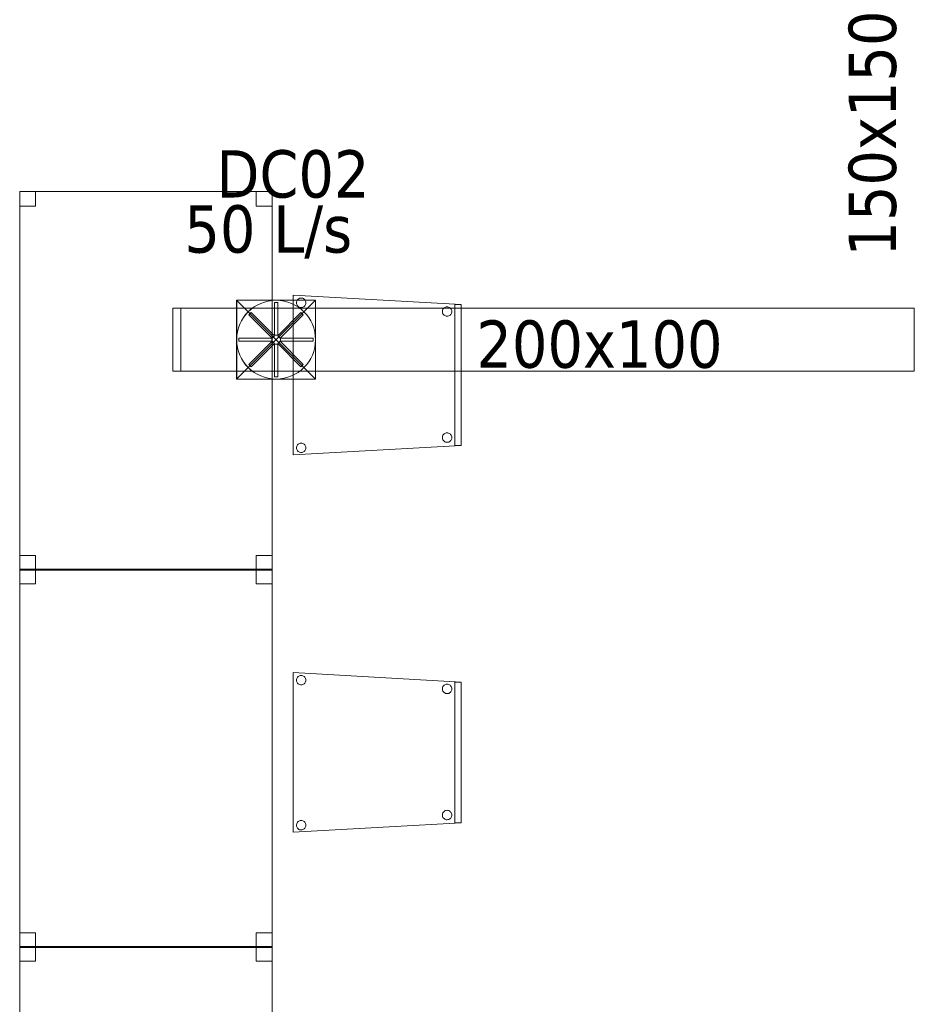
# Model space of a CAD drawing. Header units: metres. Extents: x 391.1 to 427.5, y 12.7 to 28.4.
# Tile 132 of 139: x 418 to 420.9, y 20.4 to 23.5. Entities that reach past the tile are written whole.
import ezdxf

# ---------------------------------------------------------------- set-up
doc = ezdxf.new("R2010")
doc.units = ezdxf.units.M
for name, color, linetype, lineweight in [('02_MOBILIARIO', 7, 'Continuous', 18), ('A-DETL-____-MBND', 7, 'Continuous', 18), ('A-DETL-GENF-OTLN', 7, 'Continuous', 18), ('M-HVAC-CDFF-IDEN', 7, 'Continuous', 30), ('M-HVAC-DUCT-IDEN', 7, 'Continuous', 30), ('M-HVAC-DUCT-OTLN', 7, 'Continuous', 18)]:
    doc.layers.add(name, color=color, linetype=linetype, lineweight=lineweight)
doc.styles.add('Tahoma_2', font='tahoma.ttf', dxfattribs={"height": 0.15})

# ---------------------------------------------------------------- blocks, each defined once
blk = doc.blocks.new('Family - Taula 120X80_P1-154606-04_CLI_AIRE_P1')
at = {"layer": 'A-DETL-____-MBND', "color": 253, "true_color": 0xaaaaaa}
for p, q in [((0, 0), (0, 1.2)), ((0, 1.2), (0.8001, 1.2)), ((0.8001, 1.2), (0, 1.2)), ((0, 1.2), (0, 0)), ((0, 1.1536), (0, 1.2)), ((0, 1.2), (0.05, 1.2)), ((0.05, 1.2), (0, 1.2)), ((0, 1.2), (0, 1.1536)), ((0.05, 1.2), (0.05, 1.1536)), ((0.05, 1.1536), (0.05, 1.2)), ((0.7501, 1.1536), (0.7501, 1.2)), ((0.7501, 1.2), (0.8001, 1.2)), ((0.8001, 1.2), (0.7501, 1.2)), ((0.7501, 1.2), (0.7501, 1.1536)), ((0.8001, 1.2), (0.8001, 1.1536)), ((0.8001, 1.1536), (0.8001, 1.2)), ((0.8001, 1.2), (0.8001, 0)), ((0.8001, 0), (0.8001, 1.2)), ((0.05, 1.1536), (0, 1.1536)), ((0, 1.1536), (0.05, 1.1536)), ((0.8001, 1.1536), (0.7501, 1.1536)), ((0.7501, 1.1536), (0.8001, 1.1536)), ((0, 0), (0, 0.0464)), ((0, 0.0464), (0.05, 0.0464)), ((0.05, 0.0464), (0, 0.0464)), ((0, 0.0464), (0, 0)), ((0.05, 0.0464), (0.05, 0)), ((0.05, 0), (0.05, 0.0464)), ((0.7501, 0), (0.7501, 0.0464)), ((0.7501, 0.0464), (0.8001, 0.0464)), ((0.8001, 0.0464), (0.7501, 0.0464)), ((0.7501, 0.0464), (0.7501, 0)), ((0.8001, 0.0464), (0.8001, 0)), ((0.8001, 0), (0.8001, 0.0464)), ((0.8001, 0), (0, 0)), ((0, 0), (0.8001, 0)), ((0.8001, 0), (0.7501, 0)), ((0.7501, 0), (0.8001, 0)), ((0.05, 0), (0, 0)), ((0, 0), (0.05, 0))]:
    blk.add_line(p, q, dxfattribs=at)
blk = doc.blocks.new('Family - Taula 120X80_P1-154843-04_CLI_AIRE_P1')
at = {"layer": 'A-DETL-____-MBND', "color": 253, "true_color": 0xaaaaaa}
for p, q in [((0, 1.1536), (0, 1.2)), ((0, 1.2), (0.05, 1.2)), ((0.05, 1.2), (0, 1.2)), ((0, 1.2), (0, 1.1536)), ((0, 0), (0, 1.2)), ((0, 1.2), (0.8001, 1.2)), ((0.8001, 1.2), (0, 1.2)), ((0, 1.2), (0, 0)), ((0.05, 1.2), (0.05, 1.1536)), ((0.05, 1.1536), (0.05, 1.2)), ((0.7501, 1.1536), (0.7501, 1.2)), ((0.7501, 1.2), (0.8001, 1.2)), ((0.8001, 1.2), (0.7501, 1.2)), ((0.7501, 1.2), (0.7501, 1.1536)), ((0.8001, 1.2), (0.8001, 0)), ((0.8001, 0), (0.8001, 1.2)), ((0.8001, 1.2), (0.8001, 1.1536)), ((0.8001, 1.1536), (0.8001, 1.2)), ((0.05, 1.1536), (0, 1.1536)), ((0, 1.1536), (0.05, 1.1536)), ((0.8001, 1.1536), (0.7501, 1.1536)), ((0.7501, 1.1536), (0.8001, 1.1536)), ((0, 0), (0, 0.0464)), ((0, 0.0464), (0.05, 0.0464)), ((0.05, 0.0464), (0, 0.0464)), ((0, 0.0464), (0, 0)), ((0.05, 0.0464), (0.05, 0)), ((0.05, 0), (0.05, 0.0464)), ((0.7501, 0), (0.7501, 0.0464)), ((0.7501, 0.0464), (0.8001, 0.0464)), ((0.8001, 0.0464), (0.7501, 0.0464)), ((0.7501, 0.0464), (0.7501, 0)), ((0.8001, 0.0464), (0.8001, 0)), ((0.8001, 0), (0.8001, 0.0464)), ((0.8001, 0), (0, 0)), ((0, 0), (0.8001, 0)), ((0.8001, 0), (0.7501, 0)), ((0.7501, 0), (0.8001, 0)), ((0.05, 0), (0, 0)), ((0, 0), (0.05, 0))]:
    blk.add_line(p, q, dxfattribs=at)
blk = doc.blocks.new('Family - Cadira confient_P1-155026-04_CLI_AIRE_P1')
at = {"layer": 'A-DETL-____-MBND', "color": 253, "true_color": 0xaaaaaa}
for p, q in [((0, 0), (0, 0.5065)), ((0, 0.5065), (0.5326, 0.4765)), ((0, 0.5065), (0, 0)), ((0.5326, 0.4765), (0, 0.5065)), ((0.0102, 0.4822), (0.0104, 0.4848)), ((0.0104, 0.4848), (0.0102, 0.4822)), ((0.0104, 0.4796), (0.0102, 0.4822)), ((0.0102, 0.4822), (0.0104, 0.4796)), ((0.0104, 0.4848), (0.011, 0.4873)), ((0.011, 0.4873), (0.0104, 0.4848)), ((0.0111, 0.4771), (0.0104, 0.4796)), ((0.0104, 0.4796), (0.0111, 0.4771)), ((0.011, 0.4873), (0.0121, 0.4897)), ((0.0121, 0.4897), (0.011, 0.4873)), ((0.0122, 0.4748), (0.0111, 0.4771)), ((0.0111, 0.4771), (0.0122, 0.4748)), ((0.0121, 0.4897), (0.0136, 0.4918)), ((0.0136, 0.4918), (0.0121, 0.4897)), ((0.0137, 0.4726), (0.0122, 0.4748)), ((0.0122, 0.4748), (0.0137, 0.4726)), ((0.0136, 0.4918), (0.0154, 0.4937)), ((0.0154, 0.4937), (0.0136, 0.4918)), ((0.0155, 0.4708), (0.0137, 0.4726)), ((0.0137, 0.4726), (0.0155, 0.4708)), ((0.0154, 0.4937), (0.0176, 0.4952)), ((0.0176, 0.4952), (0.0154, 0.4937)), ((0.0177, 0.4693), (0.0155, 0.4708)), ((0.0155, 0.4708), (0.0177, 0.4693)), ((0.0176, 0.4952), (0.0199, 0.4963)), ((0.0199, 0.4963), (0.0176, 0.4952)), ((0.02, 0.4682), (0.0177, 0.4693)), ((0.0177, 0.4693), (0.02, 0.4682)), ((0.0199, 0.4963), (0.0224, 0.497)), ((0.0224, 0.497), (0.0199, 0.4963)), ((0.0224, 0.497), (0.025, 0.4972)), ((0.025, 0.4972), (0.0224, 0.497)), ((0.025, 0.4972), (0.0276, 0.497)), ((0.0276, 0.497), (0.025, 0.4972)), ((0.0276, 0.497), (0.0301, 0.4963)), ((0.0301, 0.4963), (0.0276, 0.497)), ((0.0301, 0.4963), (0.0325, 0.4953)), ((0.0325, 0.4953), (0.0301, 0.4963)), ((0.0326, 0.4694), (0.0303, 0.4683)), ((0.0303, 0.4683), (0.0326, 0.4694)), ((0.0325, 0.4953), (0.0346, 0.4938)), ((0.0346, 0.4938), (0.0325, 0.4953)), ((0.0347, 0.4709), (0.0326, 0.4694)), ((0.0326, 0.4694), (0.0347, 0.4709)), ((0.0346, 0.4938), (0.0365, 0.4919)), ((0.0365, 0.4919), (0.0346, 0.4938)), ((0.0366, 0.4727), (0.0347, 0.4709)), ((0.0347, 0.4709), (0.0366, 0.4727)), ((0.0365, 0.4919), (0.038, 0.4898)), ((0.038, 0.4898), (0.0365, 0.4919)), ((0.0381, 0.4749), (0.0366, 0.4727)), ((0.0366, 0.4727), (0.0381, 0.4749)), ((0.038, 0.4898), (0.0391, 0.4875)), ((0.0391, 0.4875), (0.038, 0.4898)), ((0.0392, 0.4772), (0.0381, 0.4749)), ((0.0381, 0.4749), (0.0392, 0.4772)), ((0.0391, 0.4875), (0.0398, 0.4849)), ((0.0398, 0.4849), (0.0391, 0.4875)), ((0.0398, 0.4798), (0.0392, 0.4772)), ((0.0392, 0.4772), (0.0398, 0.4798)), ((0.0398, 0.4849), (0.04, 0.4824)), ((0.04, 0.4824), (0.0398, 0.4849)), ((0.04, 0.4824), (0.0398, 0.4798)), ((0.0398, 0.4798), (0.04, 0.4824)), ((0.48, 0.4676), (0.4823, 0.4687)), ((0.4823, 0.4687), (0.48, 0.4676)), ((0.4823, 0.4687), (0.4848, 0.4694)), ((0.4848, 0.4694), (0.4823, 0.4687)), ((0.4848, 0.4694), (0.4874, 0.4696)), ((0.4874, 0.4696), (0.4848, 0.4694)), ((0.4874, 0.4696), (0.49, 0.4694)), ((0.49, 0.4694), (0.4874, 0.4696)), ((0.49, 0.4694), (0.4926, 0.4687)), ((0.4926, 0.4687), (0.49, 0.4694)), ((0.4926, 0.4687), (0.4949, 0.4676)), ((0.4949, 0.4676), (0.4926, 0.4687)), ((0.5126, 0.03), (0.5126, 0.4765)), ((0.5126, 0.4765), (0.5326, 0.4765)), ((0.5326, 0.4765), (0.5126, 0.4765)), ((0.5126, 0.4765), (0.5126, 0.03)), ((0.5326, 0.4765), (0.5326, 0.03)), ((0.5326, 0.03), (0.5326, 0.4765)), ((0.5326, 0.4765), (0.5326, 0.03)), ((0.5326, 0.03), (0.5326, 0.4765)), ((0.0226, 0.4676), (0.02, 0.4682)), ((0.02, 0.4682), (0.0226, 0.4676)), ((0.0252, 0.4674), (0.0226, 0.4676)), ((0.0226, 0.4676), (0.0252, 0.4674)), ((0.0278, 0.4676), (0.0252, 0.4674)), ((0.0252, 0.4674), (0.0278, 0.4676)), ((0.0303, 0.4683), (0.0278, 0.4676)), ((0.0278, 0.4676), (0.0303, 0.4683)), ((0.4726, 0.4546), (0.4728, 0.4572)), ((0.4728, 0.4572), (0.4726, 0.4546)), ((0.4728, 0.452), (0.4726, 0.4546)), ((0.4726, 0.4546), (0.4728, 0.452)), ((0.4728, 0.4572), (0.4734, 0.4597)), ((0.4734, 0.4597), (0.4728, 0.4572)), ((0.4735, 0.4495), (0.4728, 0.452)), ((0.4728, 0.452), (0.4735, 0.4495)), ((0.4734, 0.4597), (0.4745, 0.4621)), ((0.4745, 0.4621), (0.4734, 0.4597)), ((0.4746, 0.4471), (0.4735, 0.4495)), ((0.4735, 0.4495), (0.4746, 0.4471)), ((0.4745, 0.4621), (0.476, 0.4642)), ((0.476, 0.4642), (0.4745, 0.4621)), ((0.4761, 0.445), (0.4746, 0.4471)), ((0.4746, 0.4471), (0.4761, 0.445)), ((0.476, 0.4642), (0.4779, 0.4661)), ((0.4779, 0.4661), (0.476, 0.4642)), ((0.478, 0.4432), (0.4761, 0.445)), ((0.4761, 0.445), (0.478, 0.4432)), ((0.4779, 0.4661), (0.48, 0.4676)), ((0.48, 0.4676), (0.4779, 0.4661)), ((0.4801, 0.4417), (0.478, 0.4432)), ((0.478, 0.4432), (0.4801, 0.4417)), ((0.4825, 0.4406), (0.4801, 0.4417)), ((0.4801, 0.4417), (0.4825, 0.4406)), ((0.485, 0.4399), (0.4825, 0.4406)), ((0.4825, 0.4406), (0.485, 0.4399)), ((0.4876, 0.4397), (0.485, 0.4399)), ((0.485, 0.4399), (0.4876, 0.4397)), ((0.4902, 0.44), (0.4876, 0.4397)), ((0.4876, 0.4397), (0.4902, 0.44)), ((0.4927, 0.4406), (0.4902, 0.44)), ((0.4902, 0.44), (0.4927, 0.4406)), ((0.495, 0.4417), (0.4927, 0.4406)), ((0.4927, 0.4406), (0.495, 0.4417)), ((0.4949, 0.4676), (0.4971, 0.4661)), ((0.4971, 0.4661), (0.4949, 0.4676)), ((0.4972, 0.4432), (0.495, 0.4417)), ((0.495, 0.4417), (0.4972, 0.4432)), ((0.4971, 0.4661), (0.4989, 0.4643)), ((0.4989, 0.4643), (0.4971, 0.4661)), ((0.499, 0.4451), (0.4972, 0.4432)), ((0.4972, 0.4432), (0.499, 0.4451)), ((0.4989, 0.4643), (0.5004, 0.4622)), ((0.5004, 0.4622), (0.4989, 0.4643)), ((0.5005, 0.4472), (0.499, 0.4451)), ((0.499, 0.4451), (0.5005, 0.4472)), ((0.5004, 0.4622), (0.5015, 0.4598)), ((0.5015, 0.4598), (0.5004, 0.4622)), ((0.5016, 0.4496), (0.5005, 0.4472)), ((0.5005, 0.4472), (0.5016, 0.4496)), ((0.5015, 0.4598), (0.5022, 0.4573)), ((0.5022, 0.4573), (0.5015, 0.4598)), ((0.5022, 0.4521), (0.5016, 0.4496)), ((0.5016, 0.4496), (0.5022, 0.4521)), ((0.5022, 0.4573), (0.5024, 0.4547)), ((0.5024, 0.4547), (0.5022, 0.4573)), ((0.5024, 0.4547), (0.5022, 0.4521)), ((0.5022, 0.4521), (0.5024, 0.4547)), ((0.4745, 0.0621), (0.476, 0.0642)), ((0.476, 0.0642), (0.4745, 0.0621)), ((0.476, 0.0642), (0.4779, 0.0661)), ((0.4779, 0.0661), (0.476, 0.0642)), ((0.4779, 0.0661), (0.48, 0.0676)), ((0.48, 0.0676), (0.4779, 0.0661)), ((0.48, 0.0676), (0.4823, 0.0687)), ((0.4823, 0.0687), (0.48, 0.0676)), ((0.4823, 0.0687), (0.4848, 0.0694)), ((0.4848, 0.0694), (0.4823, 0.0687)), ((0.4848, 0.0694), (0.4874, 0.0696)), ((0.4874, 0.0696), (0.4848, 0.0694)), ((0.4874, 0.0696), (0.49, 0.0694)), ((0.49, 0.0694), (0.4874, 0.0696)), ((0.49, 0.0694), (0.4926, 0.0687)), ((0.4926, 0.0687), (0.49, 0.0694)), ((0.4926, 0.0687), (0.4949, 0.0676)), ((0.4949, 0.0676), (0.4926, 0.0687)), ((0.4949, 0.0676), (0.4971, 0.0661)), ((0.4971, 0.0661), (0.4949, 0.0676)), ((0.4971, 0.0661), (0.4989, 0.0643)), ((0.4989, 0.0643), (0.4971, 0.0661)), ((0.4989, 0.0643), (0.5004, 0.0622)), ((0.5004, 0.0622), (0.4989, 0.0643)), ((0.0121, 0.0297), (0.0136, 0.0318)), ((0.0136, 0.0318), (0.0121, 0.0297)), ((0.0136, 0.0318), (0.0154, 0.0337)), ((0.0154, 0.0337), (0.0136, 0.0318)), ((0.0154, 0.0337), (0.0176, 0.0352)), ((0.0176, 0.0352), (0.0154, 0.0337)), ((0.0176, 0.0352), (0.0199, 0.0363)), ((0.0199, 0.0363), (0.0176, 0.0352)), ((0.0199, 0.0363), (0.0224, 0.037)), ((0.0224, 0.037), (0.0199, 0.0363)), ((0.0224, 0.037), (0.025, 0.0372)), ((0.025, 0.0372), (0.0224, 0.037)), ((0.025, 0.0372), (0.0276, 0.037)), ((0.0276, 0.037), (0.025, 0.0372)), ((0.0276, 0.037), (0.0301, 0.0363)), ((0.0301, 0.0363), (0.0276, 0.037)), ((0.0301, 0.0363), (0.0325, 0.0353)), ((0.0325, 0.0353), (0.0301, 0.0363)), ((0.0325, 0.0353), (0.0346, 0.0338)), ((0.0346, 0.0338), (0.0325, 0.0353)), ((0.0346, 0.0338), (0.0365, 0.0319)), ((0.0365, 0.0319), (0.0346, 0.0338)), ((0.0365, 0.0319), (0.038, 0.0298)), ((0.038, 0.0298), (0.0365, 0.0319)), ((0.4726, 0.0546), (0.4728, 0.0572)), ((0.4728, 0.0572), (0.4726, 0.0546)), ((0.4728, 0.052), (0.4726, 0.0546)), ((0.4726, 0.0546), (0.4728, 0.052)), ((0.4728, 0.0572), (0.4734, 0.0597)), ((0.4734, 0.0597), (0.4728, 0.0572)), ((0.4735, 0.0495), (0.4728, 0.052)), ((0.4728, 0.052), (0.4735, 0.0495)), ((0.4734, 0.0597), (0.4745, 0.0621)), ((0.4745, 0.0621), (0.4734, 0.0597)), ((0.4746, 0.0471), (0.4735, 0.0495)), ((0.4735, 0.0495), (0.4746, 0.0471)), ((0.4761, 0.045), (0.4746, 0.0471)), ((0.4746, 0.0471), (0.4761, 0.045)), ((0.478, 0.0432), (0.4761, 0.045)), ((0.4761, 0.045), (0.478, 0.0432)), ((0.4801, 0.0417), (0.478, 0.0432)), ((0.478, 0.0432), (0.4801, 0.0417)), ((0.4825, 0.0406), (0.4801, 0.0417)), ((0.4801, 0.0417), (0.4825, 0.0406)), ((0.485, 0.0399), (0.4825, 0.0406)), ((0.4825, 0.0406), (0.485, 0.0399)), ((0.4876, 0.0397), (0.485, 0.0399)), ((0.485, 0.0399), (0.4876, 0.0397)), ((0.4902, 0.04), (0.4876, 0.0397)), ((0.4876, 0.0397), (0.4902, 0.04)), ((0.4927, 0.0406), (0.4902, 0.04)), ((0.4902, 0.04), (0.4927, 0.0406)), ((0.495, 0.0417), (0.4927, 0.0406)), ((0.4927, 0.0406), (0.495, 0.0417)), ((0.4972, 0.0432), (0.495, 0.0417)), ((0.495, 0.0417), (0.4972, 0.0432)), ((0.499, 0.0451), (0.4972, 0.0432)), ((0.4972, 0.0432), (0.499, 0.0451)), ((0.5005, 0.0472), (0.499, 0.0451)), ((0.499, 0.0451), (0.5005, 0.0472)), ((0.5004, 0.0622), (0.5015, 0.0598)), ((0.5015, 0.0598), (0.5004, 0.0622)), ((0.5016, 0.0496), (0.5005, 0.0472)), ((0.5005, 0.0472), (0.5016, 0.0496)), ((0.5015, 0.0598), (0.5022, 0.0573)), ((0.5022, 0.0573), (0.5015, 0.0598)), ((0.5022, 0.0521), (0.5016, 0.0496)), ((0.5016, 0.0496), (0.5022, 0.0521)), ((0.5022, 0.0573), (0.5024, 0.0547)), ((0.5024, 0.0547), (0.5022, 0.0573)), ((0.5024, 0.0547), (0.5022, 0.0521)), ((0.5022, 0.0521), (0.5024, 0.0547)), ((0.5326, 0.03), (0, 0)), ((0, 0), (0.5326, 0.03)), ((0.0102, 0.0222), (0.0104, 0.0248)), ((0.0104, 0.0248), (0.0102, 0.0222)), ((0.0104, 0.0196), (0.0102, 0.0222)), ((0.0102, 0.0222), (0.0104, 0.0196)), ((0.0104, 0.0248), (0.011, 0.0273)), ((0.011, 0.0273), (0.0104, 0.0248)), ((0.0111, 0.0171), (0.0104, 0.0196)), ((0.0104, 0.0196), (0.0111, 0.0171)), ((0.011, 0.0273), (0.0121, 0.0297)), ((0.0121, 0.0297), (0.011, 0.0273)), ((0.0122, 0.0148), (0.0111, 0.0171)), ((0.0111, 0.0171), (0.0122, 0.0148)), ((0.0137, 0.0126), (0.0122, 0.0148)), ((0.0122, 0.0148), (0.0137, 0.0126)), ((0.0155, 0.0108), (0.0137, 0.0126)), ((0.0137, 0.0126), (0.0155, 0.0108)), ((0.0177, 0.0093), (0.0155, 0.0108)), ((0.0155, 0.0108), (0.0177, 0.0093)), ((0.02, 0.0082), (0.0177, 0.0093)), ((0.0177, 0.0093), (0.02, 0.0082)), ((0.0226, 0.0076), (0.02, 0.0082)), ((0.02, 0.0082), (0.0226, 0.0076)), ((0.0252, 0.0074), (0.0226, 0.0076)), ((0.0226, 0.0076), (0.0252, 0.0074)), ((0.0278, 0.0076), (0.0252, 0.0074)), ((0.0252, 0.0074), (0.0278, 0.0076)), ((0.0303, 0.0083), (0.0278, 0.0076)), ((0.0278, 0.0076), (0.0303, 0.0083)), ((0.0326, 0.0094), (0.0303, 0.0083)), ((0.0303, 0.0083), (0.0326, 0.0094)), ((0.0347, 0.0109), (0.0326, 0.0094)), ((0.0326, 0.0094), (0.0347, 0.0109)), ((0.0366, 0.0127), (0.0347, 0.0109)), ((0.0347, 0.0109), (0.0366, 0.0127)), ((0.0381, 0.0149), (0.0366, 0.0127)), ((0.0366, 0.0127), (0.0381, 0.0149)), ((0.038, 0.0298), (0.0391, 0.0275)), ((0.0391, 0.0275), (0.038, 0.0298)), ((0.0392, 0.0172), (0.0381, 0.0149)), ((0.0381, 0.0149), (0.0392, 0.0172)), ((0.0391, 0.0275), (0.0398, 0.0249)), ((0.0398, 0.0249), (0.0391, 0.0275)), ((0.0398, 0.0198), (0.0392, 0.0172)), ((0.0392, 0.0172), (0.0398, 0.0198)), ((0.0398, 0.0249), (0.04, 0.0224)), ((0.04, 0.0224), (0.0398, 0.0249)), ((0.04, 0.0224), (0.0398, 0.0198)), ((0.0398, 0.0198), (0.04, 0.0224)), ((0.5326, 0.03), (0.5126, 0.03)), ((0.5126, 0.03), (0.5326, 0.03))]:
    blk.add_line(p, q, dxfattribs=at)
blk = doc.blocks.new('Family - Cadira confient_P1-155116-04_CLI_AIRE_P1')
at = {"layer": 'A-DETL-____-MBND', "color": 253, "true_color": 0xaaaaaa}
for p, q in [((0, 0), (0, 0.5065)), ((0, 0.5065), (0.5326, 0.4765)), ((0, 0.5065), (0, 0)), ((0.5326, 0.4765), (0, 0.5065)), ((0.0102, 0.4822), (0.0104, 0.4848)), ((0.0104, 0.4848), (0.0102, 0.4822)), ((0.0104, 0.4796), (0.0102, 0.4822)), ((0.0102, 0.4822), (0.0104, 0.4796)), ((0.0104, 0.4848), (0.011, 0.4873)), ((0.011, 0.4873), (0.0104, 0.4848)), ((0.0111, 0.4771), (0.0104, 0.4796)), ((0.0104, 0.4796), (0.0111, 0.4771)), ((0.011, 0.4873), (0.0121, 0.4897)), ((0.0121, 0.4897), (0.011, 0.4873)), ((0.0122, 0.4748), (0.0111, 0.4771)), ((0.0111, 0.4771), (0.0122, 0.4748)), ((0.0121, 0.4897), (0.0136, 0.4918)), ((0.0136, 0.4918), (0.0121, 0.4897)), ((0.0137, 0.4726), (0.0122, 0.4748)), ((0.0122, 0.4748), (0.0137, 0.4726)), ((0.0136, 0.4918), (0.0154, 0.4937)), ((0.0154, 0.4937), (0.0136, 0.4918)), ((0.0155, 0.4708), (0.0137, 0.4726)), ((0.0137, 0.4726), (0.0155, 0.4708)), ((0.0154, 0.4937), (0.0176, 0.4952)), ((0.0176, 0.4952), (0.0154, 0.4937)), ((0.0177, 0.4693), (0.0155, 0.4708)), ((0.0155, 0.4708), (0.0177, 0.4693)), ((0.0176, 0.4952), (0.0199, 0.4963)), ((0.0199, 0.4963), (0.0176, 0.4952)), ((0.02, 0.4682), (0.0177, 0.4693)), ((0.0177, 0.4693), (0.02, 0.4682)), ((0.0199, 0.4963), (0.0224, 0.497)), ((0.0224, 0.497), (0.0199, 0.4963)), ((0.0224, 0.497), (0.025, 0.4972)), ((0.025, 0.4972), (0.0224, 0.497)), ((0.025, 0.4972), (0.0276, 0.497)), ((0.0276, 0.497), (0.025, 0.4972)), ((0.0276, 0.497), (0.0301, 0.4963)), ((0.0301, 0.4963), (0.0276, 0.497)), ((0.0301, 0.4963), (0.0325, 0.4953)), ((0.0325, 0.4953), (0.0301, 0.4963)), ((0.0326, 0.4694), (0.0303, 0.4683)), ((0.0303, 0.4683), (0.0326, 0.4694)), ((0.0325, 0.4953), (0.0346, 0.4938)), ((0.0346, 0.4938), (0.0325, 0.4953)), ((0.0347, 0.4709), (0.0326, 0.4694)), ((0.0326, 0.4694), (0.0347, 0.4709)), ((0.0346, 0.4938), (0.0365, 0.4919)), ((0.0365, 0.4919), (0.0346, 0.4938)), ((0.0366, 0.4727), (0.0347, 0.4709)), ((0.0347, 0.4709), (0.0366, 0.4727)), ((0.0365, 0.4919), (0.038, 0.4898)), ((0.038, 0.4898), (0.0365, 0.4919)), ((0.0381, 0.4749), (0.0366, 0.4727)), ((0.0366, 0.4727), (0.0381, 0.4749)), ((0.038, 0.4898), (0.0391, 0.4875)), ((0.0391, 0.4875), (0.038, 0.4898)), ((0.0392, 0.4772), (0.0381, 0.4749)), ((0.0381, 0.4749), (0.0392, 0.4772)), ((0.0391, 0.4875), (0.0398, 0.4849)), ((0.0398, 0.4849), (0.0391, 0.4875)), ((0.0398, 0.4798), (0.0392, 0.4772)), ((0.0392, 0.4772), (0.0398, 0.4798)), ((0.0398, 0.4849), (0.04, 0.4824)), ((0.04, 0.4824), (0.0398, 0.4849)), ((0.04, 0.4824), (0.0398, 0.4798)), ((0.0398, 0.4798), (0.04, 0.4824)), ((0.48, 0.4676), (0.4823, 0.4687)), ((0.4823, 0.4687), (0.48, 0.4676)), ((0.4823, 0.4687), (0.4848, 0.4694)), ((0.4848, 0.4694), (0.4823, 0.4687)), ((0.4848, 0.4694), (0.4874, 0.4696)), ((0.4874, 0.4696), (0.4848, 0.4694)), ((0.4874, 0.4696), (0.49, 0.4694)), ((0.49, 0.4694), (0.4874, 0.4696)), ((0.49, 0.4694), (0.4926, 0.4687)), ((0.4926, 0.4687), (0.49, 0.4694)), ((0.4926, 0.4687), (0.4949, 0.4676)), ((0.4949, 0.4676), (0.4926, 0.4687)), ((0.5126, 0.03), (0.5126, 0.4765)), ((0.5126, 0.4765), (0.5326, 0.4765)), ((0.5326, 0.4765), (0.5126, 0.4765)), ((0.5126, 0.4765), (0.5126, 0.03)), ((0.5326, 0.4765), (0.5326, 0.03)), ((0.5326, 0.03), (0.5326, 0.4765)), ((0.5326, 0.4765), (0.5326, 0.03)), ((0.5326, 0.03), (0.5326, 0.4765)), ((0.0226, 0.4676), (0.02, 0.4682)), ((0.02, 0.4682), (0.0226, 0.4676)), ((0.0252, 0.4674), (0.0226, 0.4676)), ((0.0226, 0.4676), (0.0252, 0.4674)), ((0.0278, 0.4676), (0.0252, 0.4674)), ((0.0252, 0.4674), (0.0278, 0.4676)), ((0.0303, 0.4683), (0.0278, 0.4676)), ((0.0278, 0.4676), (0.0303, 0.4683)), ((0.4726, 0.4546), (0.4728, 0.4572)), ((0.4728, 0.4572), (0.4726, 0.4546)), ((0.4728, 0.452), (0.4726, 0.4546)), ((0.4726, 0.4546), (0.4728, 0.452)), ((0.4728, 0.4572), (0.4734, 0.4597)), ((0.4734, 0.4597), (0.4728, 0.4572)), ((0.4735, 0.4495), (0.4728, 0.452)), ((0.4728, 0.452), (0.4735, 0.4495)), ((0.4734, 0.4597), (0.4745, 0.4621)), ((0.4745, 0.4621), (0.4734, 0.4597)), ((0.4746, 0.4471), (0.4735, 0.4495)), ((0.4735, 0.4495), (0.4746, 0.4471)), ((0.4745, 0.4621), (0.476, 0.4642)), ((0.476, 0.4642), (0.4745, 0.4621)), ((0.4761, 0.445), (0.4746, 0.4471)), ((0.4746, 0.4471), (0.4761, 0.445)), ((0.476, 0.4642), (0.4779, 0.4661)), ((0.4779, 0.4661), (0.476, 0.4642)), ((0.478, 0.4432), (0.4761, 0.445)), ((0.4761, 0.445), (0.478, 0.4432)), ((0.4779, 0.4661), (0.48, 0.4676)), ((0.48, 0.4676), (0.4779, 0.4661)), ((0.4801, 0.4417), (0.478, 0.4432)), ((0.478, 0.4432), (0.4801, 0.4417)), ((0.4825, 0.4406), (0.4801, 0.4417)), ((0.4801, 0.4417), (0.4825, 0.4406)), ((0.485, 0.4399), (0.4825, 0.4406)), ((0.4825, 0.4406), (0.485, 0.4399)), ((0.4876, 0.4397), (0.485, 0.4399)), ((0.485, 0.4399), (0.4876, 0.4397)), ((0.4902, 0.44), (0.4876, 0.4397)), ((0.4876, 0.4397), (0.4902, 0.44)), ((0.4927, 0.4406), (0.4902, 0.44)), ((0.4902, 0.44), (0.4927, 0.4406)), ((0.495, 0.4417), (0.4927, 0.4406)), ((0.4927, 0.4406), (0.495, 0.4417)), ((0.4949, 0.4676), (0.4971, 0.4661)), ((0.4971, 0.4661), (0.4949, 0.4676)), ((0.4972, 0.4432), (0.495, 0.4417)), ((0.495, 0.4417), (0.4972, 0.4432)), ((0.4971, 0.4661), (0.4989, 0.4643)), ((0.4989, 0.4643), (0.4971, 0.4661)), ((0.499, 0.4451), (0.4972, 0.4432)), ((0.4972, 0.4432), (0.499, 0.4451)), ((0.4989, 0.4643), (0.5004, 0.4622)), ((0.5004, 0.4622), (0.4989, 0.4643)), ((0.5005, 0.4472), (0.499, 0.4451)), ((0.499, 0.4451), (0.5005, 0.4472)), ((0.5004, 0.4622), (0.5015, 0.4598)), ((0.5015, 0.4598), (0.5004, 0.4622)), ((0.5016, 0.4496), (0.5005, 0.4472)), ((0.5005, 0.4472), (0.5016, 0.4496)), ((0.5015, 0.4598), (0.5022, 0.4573)), ((0.5022, 0.4573), (0.5015, 0.4598)), ((0.5022, 0.4521), (0.5016, 0.4496)), ((0.5016, 0.4496), (0.5022, 0.4521)), ((0.5022, 0.4573), (0.5024, 0.4547)), ((0.5024, 0.4547), (0.5022, 0.4573)), ((0.5024, 0.4547), (0.5022, 0.4521)), ((0.5022, 0.4521), (0.5024, 0.4547)), ((0.4745, 0.0621), (0.476, 0.0642)), ((0.476, 0.0642), (0.4745, 0.0621)), ((0.476, 0.0642), (0.4779, 0.0661)), ((0.4779, 0.0661), (0.476, 0.0642)), ((0.4779, 0.0661), (0.48, 0.0676)), ((0.48, 0.0676), (0.4779, 0.0661)), ((0.48, 0.0676), (0.4823, 0.0687)), ((0.4823, 0.0687), (0.48, 0.0676)), ((0.4823, 0.0687), (0.4848, 0.0694)), ((0.4848, 0.0694), (0.4823, 0.0687)), ((0.4848, 0.0694), (0.4874, 0.0696)), ((0.4874, 0.0696), (0.4848, 0.0694)), ((0.4874, 0.0696), (0.49, 0.0694)), ((0.49, 0.0694), (0.4874, 0.0696)), ((0.49, 0.0694), (0.4926, 0.0687)), ((0.4926, 0.0687), (0.49, 0.0694)), ((0.4926, 0.0687), (0.4949, 0.0676)), ((0.4949, 0.0676), (0.4926, 0.0687)), ((0.4949, 0.0676), (0.4971, 0.0661)), ((0.4971, 0.0661), (0.4949, 0.0676)), ((0.4971, 0.0661), (0.4989, 0.0643)), ((0.4989, 0.0643), (0.4971, 0.0661)), ((0.4989, 0.0643), (0.5004, 0.0622)), ((0.5004, 0.0622), (0.4989, 0.0643)), ((0.0121, 0.0297), (0.0136, 0.0318)), ((0.0136, 0.0318), (0.0121, 0.0297)), ((0.0136, 0.0318), (0.0154, 0.0337)), ((0.0154, 0.0337), (0.0136, 0.0318)), ((0.0154, 0.0337), (0.0176, 0.0352)), ((0.0176, 0.0352), (0.0154, 0.0337)), ((0.0176, 0.0352), (0.0199, 0.0363)), ((0.0199, 0.0363), (0.0176, 0.0352)), ((0.0199, 0.0363), (0.0224, 0.037)), ((0.0224, 0.037), (0.0199, 0.0363)), ((0.0224, 0.037), (0.025, 0.0372)), ((0.025, 0.0372), (0.0224, 0.037)), ((0.025, 0.0372), (0.0276, 0.037)), ((0.0276, 0.037), (0.025, 0.0372)), ((0.0276, 0.037), (0.0301, 0.0363)), ((0.0301, 0.0363), (0.0276, 0.037)), ((0.0301, 0.0363), (0.0325, 0.0353)), ((0.0325, 0.0353), (0.0301, 0.0363)), ((0.0325, 0.0353), (0.0346, 0.0338)), ((0.0346, 0.0338), (0.0325, 0.0353)), ((0.0346, 0.0338), (0.0365, 0.0319)), ((0.0365, 0.0319), (0.0346, 0.0338)), ((0.0365, 0.0319), (0.038, 0.0298)), ((0.038, 0.0298), (0.0365, 0.0319)), ((0.4726, 0.0546), (0.4728, 0.0572)), ((0.4728, 0.0572), (0.4726, 0.0546)), ((0.4728, 0.052), (0.4726, 0.0546)), ((0.4726, 0.0546), (0.4728, 0.052)), ((0.4728, 0.0572), (0.4734, 0.0597)), ((0.4734, 0.0597), (0.4728, 0.0572)), ((0.4735, 0.0495), (0.4728, 0.052)), ((0.4728, 0.052), (0.4735, 0.0495)), ((0.4734, 0.0597), (0.4745, 0.0621)), ((0.4745, 0.0621), (0.4734, 0.0597)), ((0.4746, 0.0471), (0.4735, 0.0495)), ((0.4735, 0.0495), (0.4746, 0.0471)), ((0.4761, 0.045), (0.4746, 0.0471)), ((0.4746, 0.0471), (0.4761, 0.045)), ((0.478, 0.0432), (0.4761, 0.045)), ((0.4761, 0.045), (0.478, 0.0432)), ((0.4801, 0.0417), (0.478, 0.0432)), ((0.478, 0.0432), (0.4801, 0.0417)), ((0.4825, 0.0406), (0.4801, 0.0417)), ((0.4801, 0.0417), (0.4825, 0.0406)), ((0.485, 0.0399), (0.4825, 0.0406)), ((0.4825, 0.0406), (0.485, 0.0399)), ((0.4876, 0.0397), (0.485, 0.0399)), ((0.485, 0.0399), (0.4876, 0.0397)), ((0.4902, 0.04), (0.4876, 0.0397)), ((0.4876, 0.0397), (0.4902, 0.04)), ((0.4927, 0.0406), (0.4902, 0.04)), ((0.4902, 0.04), (0.4927, 0.0406)), ((0.495, 0.0417), (0.4927, 0.0406)), ((0.4927, 0.0406), (0.495, 0.0417)), ((0.4972, 0.0432), (0.495, 0.0417)), ((0.495, 0.0417), (0.4972, 0.0432)), ((0.499, 0.0451), (0.4972, 0.0432)), ((0.4972, 0.0432), (0.499, 0.0451)), ((0.5005, 0.0472), (0.499, 0.0451)), ((0.499, 0.0451), (0.5005, 0.0472)), ((0.5004, 0.0622), (0.5015, 0.0598)), ((0.5015, 0.0598), (0.5004, 0.0622)), ((0.5016, 0.0496), (0.5005, 0.0472)), ((0.5005, 0.0472), (0.5016, 0.0496)), ((0.5015, 0.0598), (0.5022, 0.0573)), ((0.5022, 0.0573), (0.5015, 0.0598)), ((0.5022, 0.0521), (0.5016, 0.0496)), ((0.5016, 0.0496), (0.5022, 0.0521)), ((0.5022, 0.0573), (0.5024, 0.0547)), ((0.5024, 0.0547), (0.5022, 0.0573)), ((0.5024, 0.0547), (0.5022, 0.0521)), ((0.5022, 0.0521), (0.5024, 0.0547)), ((0.5326, 0.03), (0, 0)), ((0, 0), (0.5326, 0.03)), ((0.0102, 0.0222), (0.0104, 0.0248)), ((0.0104, 0.0248), (0.0102, 0.0222)), ((0.0104, 0.0196), (0.0102, 0.0222)), ((0.0102, 0.0222), (0.0104, 0.0196)), ((0.0104, 0.0248), (0.011, 0.0273)), ((0.011, 0.0273), (0.0104, 0.0248)), ((0.0111, 0.0171), (0.0104, 0.0196)), ((0.0104, 0.0196), (0.0111, 0.0171)), ((0.011, 0.0273), (0.0121, 0.0297)), ((0.0121, 0.0297), (0.011, 0.0273)), ((0.0122, 0.0148), (0.0111, 0.0171)), ((0.0111, 0.0171), (0.0122, 0.0148)), ((0.0137, 0.0126), (0.0122, 0.0148)), ((0.0122, 0.0148), (0.0137, 0.0126)), ((0.0155, 0.0108), (0.0137, 0.0126)), ((0.0137, 0.0126), (0.0155, 0.0108)), ((0.0177, 0.0093), (0.0155, 0.0108)), ((0.0155, 0.0108), (0.0177, 0.0093)), ((0.02, 0.0082), (0.0177, 0.0093)), ((0.0177, 0.0093), (0.02, 0.0082)), ((0.0226, 0.0076), (0.02, 0.0082)), ((0.02, 0.0082), (0.0226, 0.0076)), ((0.0252, 0.0074), (0.0226, 0.0076)), ((0.0226, 0.0076), (0.0252, 0.0074)), ((0.0278, 0.0076), (0.0252, 0.0074)), ((0.0252, 0.0074), (0.0278, 0.0076)), ((0.0303, 0.0083), (0.0278, 0.0076)), ((0.0278, 0.0076), (0.0303, 0.0083)), ((0.0326, 0.0094), (0.0303, 0.0083)), ((0.0303, 0.0083), (0.0326, 0.0094)), ((0.0347, 0.0109), (0.0326, 0.0094)), ((0.0326, 0.0094), (0.0347, 0.0109)), ((0.0366, 0.0127), (0.0347, 0.0109)), ((0.0347, 0.0109), (0.0366, 0.0127)), ((0.0381, 0.0149), (0.0366, 0.0127)), ((0.0366, 0.0127), (0.0381, 0.0149)), ((0.038, 0.0298), (0.0391, 0.0275)), ((0.0391, 0.0275), (0.038, 0.0298)), ((0.0392, 0.0172), (0.0381, 0.0149)), ((0.0381, 0.0149), (0.0392, 0.0172)), ((0.0391, 0.0275), (0.0398, 0.0249)), ((0.0398, 0.0249), (0.0391, 0.0275)), ((0.0398, 0.0198), (0.0392, 0.0172)), ((0.0392, 0.0172), (0.0398, 0.0198)), ((0.0398, 0.0249), (0.04, 0.0224)), ((0.04, 0.0224), (0.0398, 0.0249)), ((0.04, 0.0224), (0.0398, 0.0198)), ((0.0398, 0.0198), (0.04, 0.0224)), ((0.5326, 0.03), (0.5126, 0.03)), ((0.5126, 0.03), (0.5326, 0.03))]:
    blk.add_line(p, q, dxfattribs=at)
blk = doc.blocks.new('Family - Taula 120X80_P1-155233-04_CLI_AIRE_P1')
at = {"layer": 'A-DETL-____-MBND', "color": 253, "true_color": 0xaaaaaa}
for p, q in [((0, 1.1536), (0, 1.2)), ((0, 1.2), (0.05, 1.2)), ((0.05, 1.2), (0, 1.2)), ((0, 1.2), (0, 1.1536)), ((0, 0), (0, 1.2)), ((0, 1.2), (0.8001, 1.2)), ((0.8001, 1.2), (0, 1.2)), ((0, 1.2), (0, 0)), ((0.05, 1.2), (0.05, 1.1536)), ((0.05, 1.1536), (0.05, 1.2)), ((0.7501, 1.1536), (0.7501, 1.2)), ((0.7501, 1.2), (0.8001, 1.2)), ((0.8001, 1.2), (0.7501, 1.2)), ((0.7501, 1.2), (0.7501, 1.1536)), ((0.8001, 1.2), (0.8001, 1.1536)), ((0.8001, 1.1536), (0.8001, 1.2)), ((0.8001, 1.2), (0.8001, 0)), ((0.8001, 0), (0.8001, 1.2)), ((0.05, 1.1536), (0, 1.1536)), ((0, 1.1536), (0.05, 1.1536)), ((0.8001, 1.1536), (0.7501, 1.1536)), ((0.7501, 1.1536), (0.8001, 1.1536)), ((0, 0), (0, 0.0464)), ((0, 0.0464), (0.05, 0.0464)), ((0.05, 0.0464), (0, 0.0464)), ((0, 0.0464), (0, 0)), ((0.05, 0.0464), (0.05, 0)), ((0.05, 0), (0.05, 0.0464)), ((0.7501, 0), (0.7501, 0.0464)), ((0.7501, 0.0464), (0.8001, 0.0464)), ((0.8001, 0.0464), (0.7501, 0.0464)), ((0.7501, 0.0464), (0.7501, 0)), ((0.8001, 0.0464), (0.8001, 0)), ((0.8001, 0), (0.8001, 0.0464)), ((0.8001, 0), (0, 0)), ((0, 0), (0.8001, 0)), ((0.8001, 0), (0.7501, 0)), ((0.7501, 0), (0.8001, 0)), ((0.05, 0), (0, 0)), ((0, 0), (0.05, 0))]:
    blk.add_line(p, q, dxfattribs=at)
blk = doc.blocks.new('LONDR55-XX_ZZ-ARQ-CAA-M3D-Londres55_ifc-1-04_CLI_AIRE_P1')
at = {"layer": '02_MOBILIARIO', "color": 253, "lineweight": 18, "true_color": 0xaaaaaa}
for name, p in [('Family - Taula 120X80_P1-155233-04_CLI_AIRE_P1', (418.0173, 21.7942)), ('Family - Cadira confient_P1-155116-04_CLI_AIRE_P1', (418.8845, 22.1596)), ('Family - Taula 120X80_P1-154606-04_CLI_AIRE_P1', (418.0173, 20.5972)), ('Family - Cadira confient_P1-155026-04_CLI_AIRE_P1', (418.8845, 20.9627)), ('Family - Taula 120X80_P1-154843-04_CLI_AIRE_P1', (418.0173, 19.4003))]:
    blk.add_blockref(name, p, dxfattribs=at)
blk = doc.blocks.new('ZYR_03_06_08_01 Difusor Rotacional Circular Impulsió NO PLENUM - DC02-354801-04_CLI_AIRE_P1')
at = {"layer": 'A-DETL-GENF-OTLN', "color": 143, "true_color": 0x32aad1}
for p, q in [((-0.0052, 0.1179), (0.0052, 0.1179)), ((-0.0052, 0.0138), (-0.0052, 0.1179)), ((0.0052, 0.1179), (0.0052, 0.0138)), ((-0.0862, 0.0788), (-0.0788, 0.0862)), ((-0.0125, 0.0052), (-0.0862, 0.0788)), ((-0.0788, 0.0862), (-0.0052, 0.0125)), ((0.0052, 0.0125), (0.0788, 0.0862)), ((0.0862, 0.0788), (0.0125, 0.0052)), ((0.0788, 0.0862), (0.0862, 0.0788)), ((-0.1179, 0.0052), (-0.0138, 0.0052)), ((-0.1179, -0.0052), (-0.1179, 0.0052)), ((-0.0138, 0.0052), (-0.0138, -0.0052)), ((-0.0052, 0.0125), (-0.0125, 0.0052)), ((0.0052, 0.0138), (-0.0052, 0.0138)), ((0.0125, 0.0052), (0.0052, 0.0125)), ((0.0138, 0.0052), (0.1179, 0.0052)), ((0.0138, -0.0052), (0.0138, 0.0052)), ((0.1179, 0.0052), (0.1179, -0.0052)), ((-0.0138, -0.0052), (-0.1179, -0.0052)), ((-0.0862, -0.0788), (-0.0125, -0.0052)), ((-0.0052, -0.0125), (-0.0788, -0.0862)), ((-0.0125, -0.0052), (-0.0052, -0.0125)), ((-0.0052, -0.0138), (0.0052, -0.0138)), ((-0.0052, -0.1179), (-0.0052, -0.0138)), ((0.0052, -0.0125), (0.0125, -0.0052)), ((0.0788, -0.0862), (0.0052, -0.0125)), ((0.0052, -0.0138), (0.0052, -0.1179)), ((0.0125, -0.0052), (0.0862, -0.0788)), ((0.1179, -0.0052), (0.0138, -0.0052)), ((-0.0788, -0.0862), (-0.0862, -0.0788)), ((0.0862, -0.0788), (0.0788, -0.0862)), ((0.0052, -0.1179), (-0.0052, -0.1179))]:
    blk.add_line(p, q, dxfattribs=at)
blk.add_circle((0, 0), 0.125, dxfattribs=at)
blk = doc.blocks.new('M_Transición de rectangular a redondo - Ángulo - 60 grados-473491-04_CLI_AIRE_P1')
at = {"layer": 'M-HVAC-DUCT-OTLN', "color": 143, "true_color": 0x32aad1}
for p, q in [((400.6619, 18.223), (400.6619, 18.348)), ((400.6619, 18.348), (400.7869, 18.348)), ((400.6619, 18.348), (400.6619, 18.098)), ((400.9119, 18.348), (400.6619, 18.348)), ((400.7869, 18.348), (400.9119, 18.348)), ((400.9119, 18.348), (400.9119, 18.223)), ((400.9119, 18.098), (400.9119, 18.348)), ((400.6619, 18.098), (400.6619, 18.223)), ((400.9119, 18.223), (400.9119, 18.098)), ((400.7869, 18.098), (400.6619, 18.098)), ((400.6619, 18.098), (400.9119, 18.098)), ((400.9119, 18.098), (400.7869, 18.098))]:
    blk.add_line(p, q, dxfattribs=at)
for start, end in [(90, 180), (0, 90), (180, 270), (270, 0)]:
    blk.add_arc((400.7869, 18.223), 0.125, start, end, dxfattribs=at)
blk = doc.blocks.new('MEP_15_03 Injerto Conducte - Mínimo-473568-04_CLI_AIRE_P1')
at = {"layer": 'M-HVAC-DUCT-OTLN', "color": 143, "true_color": 0x32aad1}
for p, q in [((400.9119, 18.348), (400.6619, 18.348)), ((400.6619, 18.348), (400.6619, 18.098)), ((400.9119, 18.348), (400.6619, 18.348)), ((400.6619, 18.348), (400.6619, 18.098)), ((400.9119, 18.098), (400.9119, 18.348)), ((400.9119, 18.098), (400.9119, 18.348)), ((400.6619, 18.098), (400.9119, 18.098)), ((400.6619, 18.098), (400.9119, 18.098))]:
    blk.add_line(p, q, dxfattribs=at)
blk = doc.blocks.new('M_Remate rectangular - Estándar-474862-04_CLI_AIRE_P1')
at = {"layer": 'M-HVAC-DUCT-OTLN', "color": 143, "true_color": 0x32aad1}
for p, q in [((0, 0.1), (0, -0.1)), ((0, -0.1), (0, 0.1)), ((0, 0.1), (0.025, 0.1)), ((0.025, 0.1), (0, 0.1)), ((0.025, 0.1), (0.025, -0.1)), ((0.025, -0.1), (0.025, 0.1)), ((0.025, -0.1), (0, -0.1)), ((0.025, -0.1), (0, -0.1))]:
    blk.add_line(p, q, dxfattribs=at)

msp = doc.modelspace()

# ---------------------------------------------------------------- linework, layer by layer
at = {"layer": 'M-HVAC-DUCT-OTLN', "color": 143, "true_color": 0x32aad1}
for p, q in [((418.705, 22.6498), (418.955, 22.6498)), ((418.705, 22.3998), (418.705, 22.6498)), ((418.955, 22.3998), (418.705, 22.6498)), ((418.705, 22.3998), (418.955, 22.6498)), ((418.955, 22.6498), (418.955, 22.3998)), ((418.5281, 22.4248), (418.5281, 22.6248)), ((418.5281, 22.6248), (420.8531, 22.6248)), ((420.8531, 22.4248), (420.8531, 22.6248)), ((420.8531, 22.4248), (418.5281, 22.4248)), ((418.955, 22.3998), (418.705, 22.3998))]:
    msp.add_line(p, q, dxfattribs=at)

# ---------------------------------------------------------------- block references
at = {"lineweight": 5}
msp.add_blockref('LONDR55-XX_ZZ-ARQ-CAA-M3D-Londres55_ifc-1-04_CLI_AIRE_P1', (0, 0), dxfattribs=at)
at = {"layer": 'A-DETL-GENF-OTLN', "color": 143, "true_color": 0x32aad1}
msp.add_blockref('ZYR_03_06_08_01 Difusor Rotacional Circular Impulsió NO PLENUM - DC02-354801-04_CLI_AIRE_P1', (418.83, 22.5248), dxfattribs=at)
at = {"layer": 'M-HVAC-DUCT-OTLN', "color": 143, "true_color": 0x32aad1}
for name in ['M_Transición de rectangular a redondo - Ángulo - 60 grados-473491-04_CLI_AIRE_P1', 'MEP_15_03 Injerto Conducte - Mínimo-473568-04_CLI_AIRE_P1']:
    msp.add_blockref(name, (18.0432, 4.3018), dxfattribs=at)
at = {"layer": 'M-HVAC-DUCT-OTLN', "color": 143, "true_color": 0x32aad1, "rotation": 180}
msp.add_blockref('M_Remate rectangular - Estándar-474862-04_CLI_AIRE_P1', (418.5281, 22.5248), dxfattribs=at)

# ---------------------------------------------------------------- texts
at = {"layer": 'M-HVAC-CDFF-IDEN', "char_height": 0.15, "attachment_point": 1, "style": 'Tahoma_2'}
for s, insert, width in [('DC02', (418.6411, 23.1255), 0.577215), ('50 L/s', (418.5395, 22.9509), 0.661392)]:
    msp.add_mtext(s, dxfattribs=dict(at, insert=insert, width=width))
at = {"layer": 'M-HVAC-DUCT-IDEN', "insert": (420.645, 22.7883), "char_height": 0.15, "width": 0.913924, "attachment_point": 1, "rotation": 90, "style": 'Tahoma_2'}
msp.add_mtext('150x150', dxfattribs=at)
at = {"layer": 'M-HVAC-DUCT-IDEN', "insert": (419.4651, 22.5859), "char_height": 0.15, "width": 0.913924, "attachment_point": 1, "style": 'Tahoma_2'}
msp.add_mtext('200x100', dxfattribs=at)

doc.saveas('drawing.dxf')
